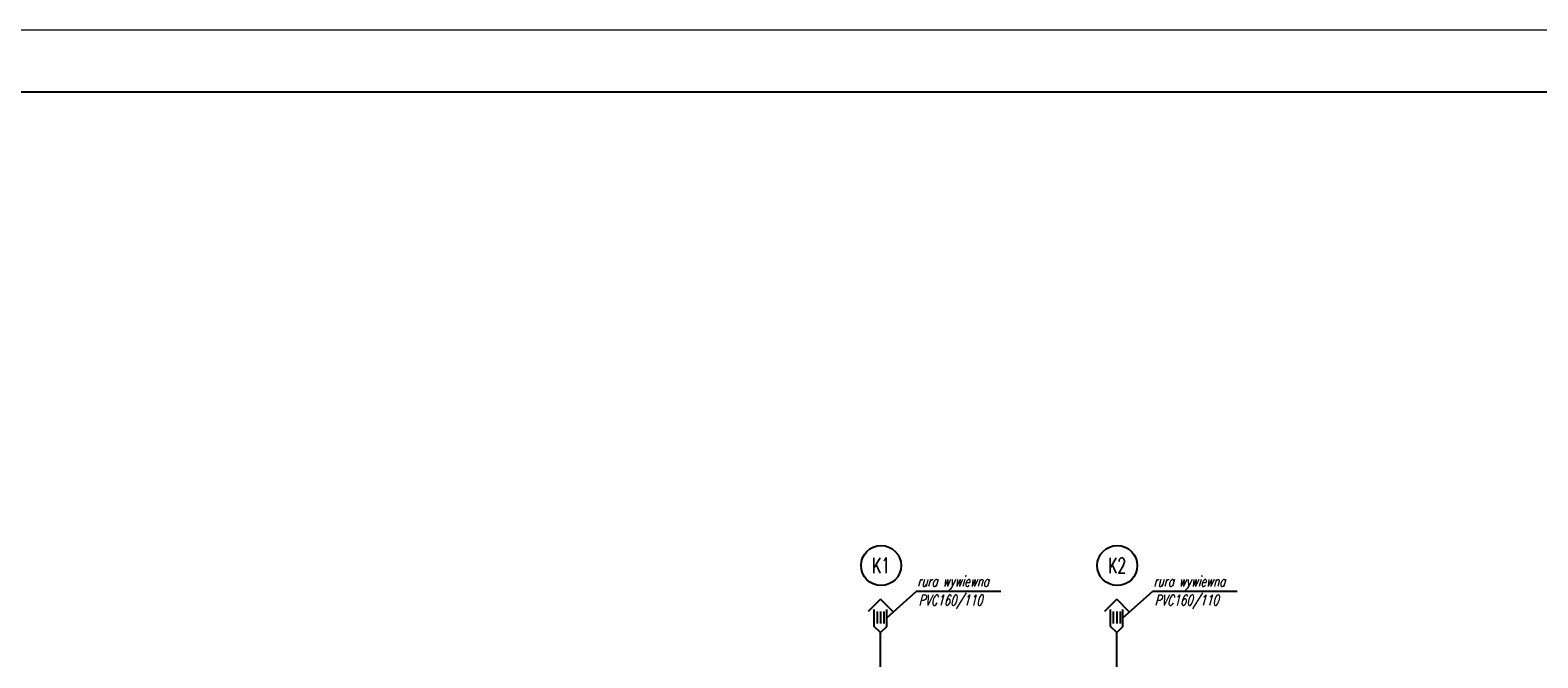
# Model space of a CAD drawing. Header units: millimetres. Extents: x 515 to 621, y 35 to 65.
# Tile 6 of 17: x 529 to 553, y 55 to 65. Entities that reach past the tile are written whole.
import ezdxf
from ezdxf.enums import TextEntityAlignment as Align
from ezdxf.lldxf.tags import DXFTag

# ---------------------------------------------------------------- set-up
doc = ezdxf.new("R2010")
doc.units = ezdxf.units.MM
for name, color, linetype in [('08_TEXTARMATURY', 2, 'SOLID'), ('S_Kanalizacja', 6, 'Continuous'), ('S_Opis - kanalizacja', 3, 'Continuous')]:
    doc.layers.add(name, color=color, linetype=linetype)
doc.styles.add('ROMANS', font='romans.shx', dxfattribs={"width": 0.8, "oblique": 10, "height": 16})
tags = doc.linetypes.add('SOLID', pattern=[10, 10, 0]).pattern_tags.tags
tags[6:7] = [DXFTag(74, 4), DXFTag(75, 0), DXFTag(340, '0'), DXFTag(46, 0.0), DXFTag(50, 0.0), DXFTag(44, 0.0), DXFTag(45, 0.0)]
tags[4:5] = [DXFTag(74, 4), DXFTag(75, 0), DXFTag(340, '0'), DXFTag(46, 0.0), DXFTag(50, 0.0), DXFTag(44, 0.0), DXFTag(45, 0.0)]

msp = doc.modelspace()

# ---------------------------------------------------------------- linework, layer by layer
at = {"color": 7, "lineweight": 0, "true_color": 0xffffff}
msp.add_lwpolyline([(514.931, 35.308), (573.585, 35.308), (573.585, 65.008), (514.931, 65.008)], close=True, dxfattribs=at)
at = {"color": 2}
msp.add_lwpolyline([(516.435, 36.308), (572.585, 36.308), (572.585, 64.008), (516.435, 64.008)], close=True, dxfattribs=at)
at = {"layer": '08_TEXTARMATURY', "color": 3}
for centre in [(542.346, 56.396), (546.141, 56.396)]:
    msp.add_circle(centre, 0.322, dxfattribs=at)
at = {"layer": 'S_Kanalizacja', "color": 3}
for p, q in [((542.281, 55.655), (542.281, 55.463)), ((542.336, 55.655), (542.336, 55.463)), ((542.392, 55.655), (542.392, 55.463)), ((546.076, 55.655), (546.076, 55.463)), ((546.132, 55.655), (546.132, 55.463)), ((546.187, 55.655), (546.187, 55.463))]:
    msp.add_line(p, q, dxfattribs=at)
at = {"layer": 'S_Kanalizacja'}
for p, q in [((542.336, 50.356), (542.336, 55.317)), ((546.132, 50.356), (546.132, 55.317))]:
    msp.add_line(p, q, dxfattribs=at)
at = {"layer": 'S_Kanalizacja', "color": 3}
for points in [[(542.336, 55.853), (542.14, 55.657)], [(542.336, 55.853), (542.533, 55.657)], [(546.132, 55.853), (545.935, 55.657)], [(546.132, 55.853), (546.328, 55.657)], [(542.336, 55.317), (542.236, 55.418), (542.236, 55.689)], [(542.336, 55.317), (542.437, 55.418), (542.437, 55.689)], [(546.132, 55.317), (546.031, 55.418), (546.031, 55.689)], [(546.132, 55.317), (546.232, 55.418), (546.232, 55.689)]]:
    msp.add_lwpolyline(points, dxfattribs=at)
at = {"layer": 'S_Opis - kanalizacja', "color": 1}
for p, q in [((542.437, 55.553), (542.912, 55.977)), ((546.232, 55.553), (546.707, 55.977))]:
    msp.add_line(p, q, dxfattribs=at)
at = {"layer": 'S_Opis - kanalizacja', "color": 3}
for p, q in [((544.27, 55.977), (542.912, 55.977)), ((548.066, 55.977), (546.707, 55.977))]:
    msp.add_line(p, q, dxfattribs=at)

# ---------------------------------------------------------------- texts
at = {"layer": '08_TEXTARMATURY', "color": 3, "style": 'ROMANS', "width": 0.65}
for s, p in [('K1', (542.346, 56.396)), ('K2', (546.141, 56.396))]:
    msp.add_text(s, height=0.25, dxfattribs=at).set_placement(p, align=Align.MIDDLE_CENTER)
at = {"layer": 'S_Opis - kanalizacja', "color": 2, "style": 'ROMANS', "oblique": 15, "width": 0.7}
for s, p in [('rura wywiewna', (542.926, 56.057)), ('rura wywiewna', (546.722, 56.057)), ('PVC160/110', (542.946, 55.754)), ('PVC160/110', (546.741, 55.754))]:
    msp.add_text(s, height=0.17, dxfattribs=at).set_placement(p)

doc.saveas('drawing.dxf')
